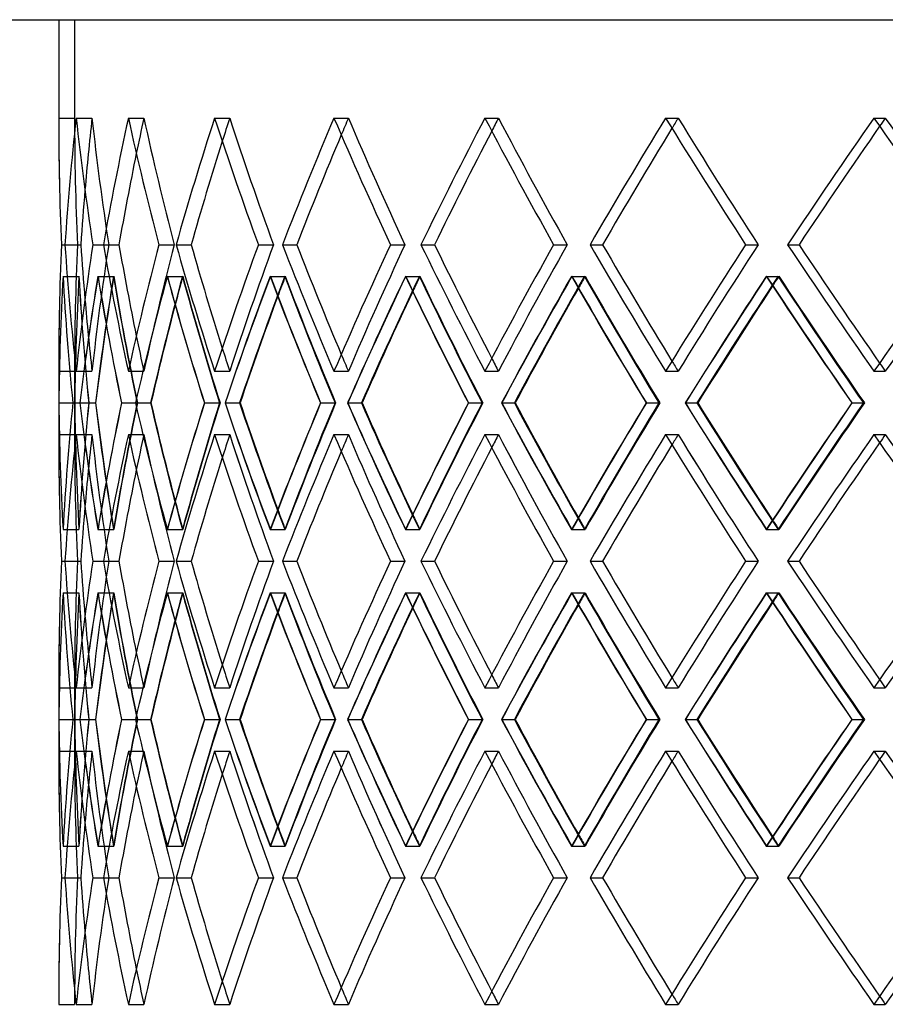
# Model space of a CAD drawing. Header units: millimetres. Extents: x -675 to 675, y -276 to 276.
# Tile 4 of 14: x -459 to -323, y -79 to 76. Entities that reach past the tile are written whole.
import ezdxf

# ---------------------------------------------------------------- set-up
doc = ezdxf.new("R2010")
doc.units = ezdxf.units.MM
doc.layers.add('HIDDEN', color=7, linetype='Continuous')
doc.layers.add('THICK', color=7, linetype='Continuous')

msp = doc.modelspace()

# ---------------------------------------------------------------- linework, layer by layer
at = {"layer": 'HIDDEN'}
for p, q in [((-450, 75.5), (-450, 60.03)), ((-452.5, 60.03), (-450, 60.03)), ((-449.75, 60.03), (-447.27, 60.03)), ((-449.75, 60.03), (-447.27, 60.03)), ((-441.55, 60.03), (-439.11, 60.03)), ((-441.55, 60.03), (-439.11, 60.03)), ((-427.98, 60.03), (-425.62, 60.03)), ((-427.98, 60.03), (-425.62, 60.03)), ((-409.22, 60.03), (-406.96, 60.03)), ((-409.22, 60.03), (-406.96, 60.03)), ((-385.49, 60.03), (-383.36, 60.03)), ((-385.49, 60.03), (-383.36, 60.03)), ((-357.09, 60.03), (-355.11, 60.03)), ((-357.09, 60.03), (-355.11, 60.03)), ((-324.34, 60.03), (-322.55, 60.03)), ((-324.34, 60.03), (-322.55, 60.03)), ((-452.06, 40.12), (-449.56, 40.12)), ((-452.06, 40.12), (-449.56, 40.12)), ((-451.51, 40.12), (-449.02, 40.12)), ((-447.13, 40.12), (-444.64, 40.12)), ((-447.13, 40.12), (-444.64, 40.12)), ((-445.47, 40.12), (-443.03, 40.12)), ((-436.77, 40.12), (-434.32, 40.12)), ((-436.77, 40.12), (-434.32, 40.12)), ((-434.03, 40.12), (-431.67, 40.12)), ((-421.1, 40.12), (-418.74, 40.12)), ((-421.1, 40.12), (-418.74, 40.12)), ((-417.32, 40.12), (-415.06, 40.12)), ((-400.33, 40.12), (-398.07, 40.12)), ((-400.33, 40.12), (-398.07, 40.12)), ((-395.55, 40.12), (-393.41, 40.12)), ((-374.69, 40.12), (-372.56, 40.12)), ((-374.69, 40.12), (-372.56, 40.12)), ((-368.97, 40.12), (-366.99, 40.12)), ((-344.51, 40.12), (-342.54, 40.12)), ((-344.51, 40.12), (-342.54, 40.12)), ((-337.91, 40.12), (-336.12, 40.12)), ((-451.82, 35.14), (-449.31, 35.14)), ((-451.81, 35.14), (-449.32, 35.14)), ((-446.34, 35.14), (-443.85, 35.14)), ((-446.32, 35.14), (-443.88, 35.14)), ((-435.44, 35.14), (-433, 35.14)), ((-435.41, 35.14), (-433.05, 35.14)), ((-419.26, 35.14), (-416.89, 35.14)), ((-419.22, 35.14), (-416.96, 35.14)), ((-397.98, 35.14), (-395.72, 35.14)), ((-397.94, 35.14), (-395.81, 35.14)), ((-371.88, 35.14), (-369.75, 35.14)), ((-371.83, 35.14), (-369.85, 35.14)), ((-341.26, 35.14), (-339.29, 35.14)), ((-341.2, 35.14), (-339.41, 35.14)), ((-452.5, 20.21), (-450, 20.21)), ((-450, 20.21), (-450, 10.26)), ((-449.75, 20.21), (-447.27, 20.21)), ((-449.75, 20.21), (-447.27, 20.21)), ((-441.55, 20.21), (-439.11, 20.21)), ((-441.55, 20.21), (-439.11, 20.21)), ((-427.98, 20.21), (-425.62, 20.21)), ((-427.98, 20.21), (-425.62, 20.21)), ((-409.22, 20.21), (-406.96, 20.21)), ((-409.22, 20.21), (-406.96, 20.21)), ((-385.49, 20.21), (-383.36, 20.21)), ((-385.49, 20.21), (-383.36, 20.21)), ((-357.09, 20.21), (-355.11, 20.21)), ((-357.09, 20.21), (-355.11, 20.21)), ((-324.34, 20.21), (-322.55, 20.21)), ((-324.34, 20.21), (-322.55, 20.21)), ((-452.47, 15.23), (-449.98, 15.23)), ((-450.28, 15.23), (-449.97, 15.23)), ((-450.28, 15.23), (-447.77, 15.23)), ((-450.27, 15.23), (-447.79, 15.23)), ((-449.17, 15.23), (-446.72, 15.23)), ((-442.62, 15.23), (-440.12, 15.23)), ((-442.61, 15.23), (-440.17, 15.23)), ((-440.42, 15.23), (-438.05, 15.23)), ((-429.58, 15.23), (-427.13, 15.23)), ((-429.57, 15.23), (-427.21, 15.23)), ((-426.33, 15.23), (-424.06, 15.23)), ((-411.34, 15.23), (-408.96, 15.23)), ((-411.32, 15.23), (-409.06, 15.23)), ((-407.06, 15.23), (-404.92, 15.23)), ((-388.1, 15.23), (-385.82, 15.23)), ((-388.08, 15.23), (-385.95, 15.23)), ((-382.84, 15.23), (-380.86, 15.23)), ((-360.14, 15.23), (-358, 15.23)), ((-360.12, 15.23), (-358.15, 15.23)), ((-353.98, 15.23), (-352.18, 15.23)), ((-327.82, 15.23), (-325.84, 15.23)), ((-327.79, 15.23), (-326, 15.23)), ((-452.5, 10.26), (-450, 10.26)), ((-449.75, 10.26), (-447.27, 10.26)), ((-449.75, 10.26), (-447.27, 10.26)), ((-441.55, 10.26), (-439.11, 10.26)), ((-441.55, 10.26), (-439.11, 10.26)), ((-427.98, 10.26), (-425.62, 10.26)), ((-427.98, 10.26), (-425.62, 10.26)), ((-409.22, 10.26), (-406.96, 10.26)), ((-409.22, 10.26), (-406.96, 10.26)), ((-385.49, 10.26), (-383.36, 10.26)), ((-385.49, 10.26), (-383.36, 10.26)), ((-357.09, 10.26), (-355.11, 10.26)), ((-357.09, 10.26), (-355.11, 10.26)), ((-324.34, 10.26), (-322.55, 10.26)), ((-324.34, 10.26), (-322.55, 10.26)), ((-451.82, -4.68), (-449.31, -4.68)), ((-451.81, -4.68), (-449.32, -4.68)), ((-446.34, -4.68), (-443.85, -4.68)), ((-446.32, -4.68), (-443.88, -4.68)), ((-435.44, -4.68), (-433, -4.68)), ((-435.41, -4.68), (-433.05, -4.68)), ((-419.26, -4.68), (-416.89, -4.68)), ((-419.22, -4.68), (-416.96, -4.68)), ((-397.98, -4.68), (-395.72, -4.68)), ((-397.94, -4.68), (-395.81, -4.68)), ((-371.88, -4.68), (-369.75, -4.68)), ((-371.83, -4.68), (-369.85, -4.68)), ((-341.26, -4.68), (-339.29, -4.68)), ((-341.2, -4.68), (-339.41, -4.68)), ((-452.06, -9.65), (-449.56, -9.65)), ((-452.06, -9.65), (-449.56, -9.65)), ((-451.51, -9.65), (-449.02, -9.65)), ((-447.13, -9.65), (-444.64, -9.65)), ((-447.13, -9.65), (-444.64, -9.65)), ((-445.47, -9.65), (-443.03, -9.65)), ((-436.77, -9.65), (-434.32, -9.65)), ((-436.77, -9.65), (-434.32, -9.65)), ((-434.03, -9.65), (-431.67, -9.65)), ((-421.1, -9.65), (-418.74, -9.65)), ((-421.1, -9.65), (-418.74, -9.65)), ((-417.32, -9.65), (-415.06, -9.65)), ((-400.33, -9.65), (-398.07, -9.65)), ((-400.33, -9.65), (-398.07, -9.65)), ((-395.55, -9.65), (-393.41, -9.65)), ((-374.69, -9.65), (-372.56, -9.65)), ((-374.69, -9.65), (-372.56, -9.65)), ((-368.97, -9.65), (-366.99, -9.65)), ((-344.51, -9.65), (-342.54, -9.65)), ((-344.51, -9.65), (-342.54, -9.65)), ((-337.91, -9.65), (-336.12, -9.65)), ((-451.82, -14.62), (-449.31, -14.62)), ((-451.81, -14.62), (-449.32, -14.62)), ((-446.34, -14.62), (-443.85, -14.62)), ((-446.32, -14.62), (-443.88, -14.62)), ((-435.44, -14.62), (-433, -14.62)), ((-435.41, -14.62), (-433.05, -14.62)), ((-419.26, -14.62), (-416.89, -14.62)), ((-419.22, -14.62), (-416.96, -14.62)), ((-397.98, -14.62), (-395.72, -14.62)), ((-397.94, -14.62), (-395.81, -14.62)), ((-371.88, -14.62), (-369.75, -14.62)), ((-371.83, -14.62), (-369.85, -14.62)), ((-341.26, -14.62), (-339.29, -14.62)), ((-341.2, -14.62), (-339.41, -14.62)), ((-452.5, -29.56), (-450, -29.56)), ((-450, -29.56), (-450, -39.51)), ((-449.75, -29.56), (-447.27, -29.56)), ((-449.75, -29.56), (-447.27, -29.56)), ((-441.55, -29.56), (-439.11, -29.56)), ((-441.55, -29.56), (-439.11, -29.56)), ((-427.98, -29.56), (-425.62, -29.56)), ((-427.98, -29.56), (-425.62, -29.56)), ((-409.22, -29.56), (-406.96, -29.56)), ((-409.22, -29.56), (-406.96, -29.56)), ((-385.49, -29.56), (-383.36, -29.56)), ((-385.49, -29.56), (-383.36, -29.56)), ((-357.09, -29.56), (-355.11, -29.56)), ((-357.09, -29.56), (-355.11, -29.56)), ((-324.34, -29.56), (-322.55, -29.56)), ((-324.34, -29.56), (-322.55, -29.56)), ((-452.47, -34.53), (-449.98, -34.53)), ((-450.28, -34.53), (-449.97, -34.53)), ((-450.28, -34.53), (-447.77, -34.53)), ((-450.27, -34.53), (-447.79, -34.53)), ((-449.17, -34.53), (-446.72, -34.53)), ((-442.62, -34.53), (-440.12, -34.53)), ((-442.61, -34.53), (-440.17, -34.53)), ((-440.42, -34.53), (-438.05, -34.53)), ((-429.58, -34.53), (-427.13, -34.53)), ((-429.57, -34.53), (-427.21, -34.53)), ((-426.33, -34.53), (-424.06, -34.53)), ((-411.34, -34.53), (-408.96, -34.53)), ((-411.32, -34.53), (-409.06, -34.53)), ((-407.06, -34.53), (-404.92, -34.53)), ((-388.1, -34.53), (-385.82, -34.53)), ((-388.08, -34.53), (-385.95, -34.53)), ((-382.84, -34.53), (-380.86, -34.53)), ((-360.14, -34.53), (-358, -34.53)), ((-360.12, -34.53), (-358.15, -34.53)), ((-353.98, -34.53), (-352.18, -34.53)), ((-327.82, -34.53), (-325.84, -34.53)), ((-327.79, -34.53), (-326, -34.53)), ((-452.5, -39.51), (-450, -39.51)), ((-449.75, -39.51), (-447.27, -39.51)), ((-449.75, -39.51), (-447.27, -39.51)), ((-441.55, -39.51), (-439.11, -39.51)), ((-441.55, -39.51), (-439.11, -39.51)), ((-427.98, -39.51), (-425.62, -39.51)), ((-427.98, -39.51), (-425.62, -39.51)), ((-409.22, -39.51), (-406.96, -39.51)), ((-409.22, -39.51), (-406.96, -39.51)), ((-385.49, -39.51), (-383.36, -39.51)), ((-385.49, -39.51), (-383.36, -39.51)), ((-357.09, -39.51), (-355.11, -39.51)), ((-357.09, -39.51), (-355.11, -39.51)), ((-324.34, -39.51), (-322.55, -39.51)), ((-324.34, -39.51), (-322.55, -39.51)), ((-451.82, -54.44), (-449.31, -54.44)), ((-451.81, -54.44), (-449.32, -54.44)), ((-446.34, -54.44), (-443.85, -54.44)), ((-446.32, -54.44), (-443.88, -54.44)), ((-435.44, -54.44), (-433, -54.44)), ((-435.41, -54.44), (-433.05, -54.44)), ((-419.26, -54.44), (-416.89, -54.44)), ((-419.22, -54.44), (-416.96, -54.44)), ((-397.98, -54.44), (-395.72, -54.44)), ((-397.94, -54.44), (-395.81, -54.44)), ((-371.88, -54.44), (-369.75, -54.44)), ((-371.83, -54.44), (-369.85, -54.44)), ((-341.26, -54.44), (-339.29, -54.44)), ((-341.2, -54.44), (-339.41, -54.44)), ((-452.06, -59.42), (-449.56, -59.42)), ((-452.06, -59.42), (-449.56, -59.42)), ((-451.51, -59.42), (-449.02, -59.42)), ((-447.13, -59.42), (-444.64, -59.42)), ((-447.13, -59.42), (-444.64, -59.42)), ((-445.47, -59.42), (-443.03, -59.42)), ((-436.77, -59.42), (-434.32, -59.42)), ((-436.77, -59.42), (-434.32, -59.42)), ((-434.03, -59.42), (-431.67, -59.42)), ((-421.1, -59.42), (-418.74, -59.42)), ((-421.1, -59.42), (-418.74, -59.42)), ((-417.32, -59.42), (-415.06, -59.42)), ((-400.33, -59.42), (-398.07, -59.42)), ((-400.33, -59.42), (-398.07, -59.42)), ((-395.55, -59.42), (-393.41, -59.42)), ((-374.69, -59.42), (-372.56, -59.42)), ((-374.69, -59.42), (-372.56, -59.42)), ((-368.97, -59.42), (-366.99, -59.42)), ((-344.51, -59.42), (-342.54, -59.42)), ((-344.51, -59.42), (-342.54, -59.42)), ((-337.91, -59.42), (-336.12, -59.42)), ((-452.5, -79.33), (-450, -79.33)), ((-449.75, -79.33), (-447.27, -79.33)), ((-449.75, -79.33), (-447.27, -79.33)), ((-441.55, -79.33), (-439.11, -79.33)), ((-441.55, -79.33), (-439.11, -79.33)), ((-427.98, -79.33), (-425.62, -79.33)), ((-427.98, -79.33), (-425.62, -79.33)), ((-409.22, -79.33), (-406.96, -79.33)), ((-409.22, -79.33), (-406.96, -79.33)), ((-385.49, -79.33), (-383.36, -79.33)), ((-385.49, -79.33), (-383.36, -79.33)), ((-357.09, -79.33), (-355.11, -79.33)), ((-357.09, -79.33), (-355.11, -79.33)), ((-324.34, -79.33), (-322.55, -79.33)), ((-324.34, -79.33), (-322.55, -79.33))]:
    msp.add_line(p, q, dxfattribs=at)
for centre, major_axis, ratio, start_param, end_param in [((0, 60.03), (-337.11, -337.11), 0.895426, -0.840514, -0.796502), ((0, 60.03), (0, -450), 1, -1.570796, -1.52654), ((0, 60.03), (0, 450), 1, 1.570796, 1.615053), ((0, 60.03), (335.24, 335.24), 0.895426, 2.301079, 2.326187), ((0, 60.03), (335.24, -335.24), 0.895426, -2.301079, -2.256822), ((0, 60.03), (-335.24, 335.24), 0.895426, 0.840514, 0.88477), ((0, 60.03), (-353.22, -353.22), 0.800699, -0.895629, -0.851618), ((0, 60.03), (351.27, 351.27), 0.800699, 2.245963, 2.258359), ((0, 60.03), (351.27, -351.27), 0.800699, -2.245963, -2.201707), ((0, 60.03), (-351.27, 351.27), 0.800699, 0.895629, 0.939886), ((0, 60.03), (-368.27, -368.27), 0.713986, -0.950745, -0.906733), ((0, 60.03), (366.23, 366.23), 0.713986, 2.190848, 2.198939), ((0, 60.03), (366.23, -366.23), 0.713986, -2.190848, -2.146591), ((0, 60.03), (-366.23, 366.23), 0.713986, 0.950745, 0.995002), ((0, 60.03), (-382.19, -382.19), 0.633846, -1.005861, -0.961849), ((0, 60.03), (380.08, 380.08), 0.633846, 2.135732, 2.141618), ((0, 60.03), (380.08, -380.08), 0.633846, -2.135732, -2.091475), ((0, 60.03), (-380.08, 380.08), 0.633846, 1.005861, 1.050117), ((0, 60.03), (-394.96, -394.96), 0.559122, -1.060976, -1.016965), ((0, 60.03), (392.77, 392.77), 0.559122, 2.080616, 2.085135), ((0, 60.03), (392.77, -392.77), 0.559122, -2.080616, -2.03636), ((0, 60.03), (-392.77, 392.77), 0.559122, 1.060976, 1.105233), ((0, 60.03), (-406.52, -406.52), 0.48887, -1.116092, -1.07208), ((0, 60.03), (404.28, 404.28), 0.48887, 2.025501, 2.029069), ((0, 60.03), (404.28, -404.28), 0.48887, -2.025501, -1.981244), ((0, 60.03), (-404.28, 404.28), 0.48887, 1.116092, 1.160349), ((0, 60.03), (-416.85, -416.85), 0.422308, -1.171208, -1.127196), ((0, 60.03), (414.55, 414.55), 0.422308, 1.970385, 1.97324), ((0, 60.03), (414.55, -414.55), 0.422308, -1.970385, -1.926128), ((0, 20.21), (-337.11, 337.11), 0.895426, 0.796502, 0.840514), ((0, 20.21), (0, -450), 1, -1.615053, -1.570796), ((0, 20.21), (0, 450), 1, 1.52654, 1.570796), ((0, 20.21), (335.24, 335.24), 0.895426, 2.256822, 2.301079), ((0, 20.21), (-335.24, -335.24), 0.895426, -0.88477, -0.840514), ((0, 20.21), (-353.22, 353.22), 0.800699, 0.851618, 0.895629), ((0, 20.21), (351.27, 351.27), 0.800699, 2.201707, 2.245963), ((0, 20.21), (-351.27, -351.27), 0.800699, -0.939886, -0.895629), ((0, 20.21), (-368.27, 368.27), 0.713986, 0.906733, 0.950745), ((0, 20.21), (366.23, 366.23), 0.713986, 2.146591, 2.190848), ((0, 20.21), (-366.23, -366.23), 0.713986, -0.995002, -0.950745), ((0, 20.21), (-382.19, 382.19), 0.633846, 0.961849, 1.005861), ((0, 20.21), (380.08, 380.08), 0.633846, 2.091475, 2.135732), ((0, 20.21), (-380.08, -380.08), 0.633846, -1.050117, -1.005861), ((0, 20.21), (-394.96, 394.96), 0.559122, 1.016965, 1.060976), ((0, 20.21), (392.77, 392.77), 0.559122, 2.03636, 2.080616), ((0, 20.21), (-392.77, -392.77), 0.559122, -1.105233, -1.060976), ((0, 20.21), (-406.52, 406.52), 0.48887, 1.07208, 1.116092), ((0, 20.21), (404.28, 404.28), 0.48887, 1.981244, 2.025501), ((0, 20.21), (-404.28, -404.28), 0.48887, -1.160349, -1.116092), ((0, 20.21), (-416.85, 416.85), 0.422308, 1.127196, 1.171208), ((0, 20.21), (414.55, 414.55), 0.422308, 1.926128, 1.970385), ((0, 60.03), (-337.11, -337.11), 0.895426, -0.785495, -0.741363), ((0, 10.26), (-337.11, 337.11), 0.895426, 0.785495, 0.82952), ((0, 60.03), (-335.24, -335.24), 0.895426, -0.785189, -0.74081), ((0, 10.26), (0, 450), 1, 1.515472, 1.559742), ((0, 10.26), (-335.24, 335.24), 0.895426, 0.785189, 0.829459), ((0, 60.03), (0, -450), 1, -1.515472, -1.471093), ((0, 60.03), (-353.22, -353.22), 0.800699, -0.840611, -0.796479), ((0, 60.03), (-351.27, -351.27), 0.800699, -0.840305, -0.795926), ((0, 10.26), (-353.22, 353.22), 0.800699, 0.840611, 0.884636), ((0, 10.26), (335.24, 335.24), 0.895426, 2.245754, 2.262543), ((0, 10.26), (-351.27, 351.27), 0.800699, 0.840305, 0.884575), ((0, 60.03), (335.24, -335.24), 0.895426, -2.245754, -2.201375), ((0, 60.03), (-368.27, -368.27), 0.713986, -0.895727, -0.851594), ((0, 60.03), (-366.23, -366.23), 0.713986, -0.895421, -0.851042), ((0, 10.26), (-368.27, 368.27), 0.713986, 0.895727, 0.939752), ((0, 10.26), (351.27, 351.27), 0.800699, 2.190639, 2.200611), ((0, 10.26), (-366.23, 366.23), 0.713986, 0.895421, 0.939691), ((0, 60.03), (351.27, -351.27), 0.800699, -2.190639, -2.14626), ((0, 60.03), (-382.19, -382.19), 0.633846, -0.950842, -0.90671), ((0, 60.03), (-380.08, -380.08), 0.633846, -0.950536, -0.906157), ((0, 10.26), (-382.19, 382.19), 0.633846, 0.950842, 0.994867), ((0, 10.26), (366.23, 366.23), 0.713986, 2.135523, 2.142513), ((0, 10.26), (-380.08, 380.08), 0.633846, 0.950536, 0.994806), ((0, 60.03), (366.23, -366.23), 0.713986, -2.135523, -2.091144), ((0, 60.03), (-394.96, -394.96), 0.559122, -1.005958, -0.961826), ((0, 60.03), (-392.77, -392.77), 0.559122, -1.005652, -0.961273), ((0, 10.26), (-394.96, 394.96), 0.559122, 1.005958, 1.049983), ((0, 10.26), (380.08, 380.08), 0.633846, 2.080407, 2.085692), ((0, 10.26), (-392.77, 392.77), 0.559122, 1.005652, 1.049922), ((0, 60.03), (380.08, -380.08), 0.633846, -2.080407, -2.036028), ((0, 60.03), (-406.52, -406.52), 0.48887, -1.061074, -1.016941), ((0, 60.03), (-404.28, -404.28), 0.48887, -1.060768, -1.016389), ((0, 10.26), (-406.52, 406.52), 0.48887, 1.061074, 1.105099), ((0, 10.26), (392.77, 392.77), 0.559122, 2.025292, 2.02945), ((0, 10.26), (-404.28, 404.28), 0.48887, 1.060768, 1.105038), ((0, 60.03), (392.77, -392.77), 0.559122, -2.025292, -1.980913), ((0, 60.03), (-416.85, -416.85), 0.422308, -1.116189, -1.072057), ((0, 60.03), (-414.55, -414.55), 0.422308, -1.115883, -1.071504), ((0, 10.26), (-416.85, 416.85), 0.422308, 1.116189, 1.160214), ((0, 10.26), (404.28, 404.28), 0.48887, 1.970176, 1.973518), ((0, 10.26), (-414.55, 414.55), 0.422308, 1.115883, 1.160153), ((0, 60.03), (404.28, -404.28), 0.48887, -1.970176, -1.925797), ((0, 20.21), (335.24, -335.24), 0.895426, -2.326187, -2.301079), ((0, 20.21), (351.27, -351.27), 0.800699, -2.258359, -2.245963), ((0, 20.21), (366.23, -366.23), 0.713986, -2.198939, -2.190848), ((0, 20.21), (380.08, -380.08), 0.633846, -2.141618, -2.135732), ((0, 20.21), (392.77, -392.77), 0.559122, -2.085135, -2.080616), ((0, 20.21), (404.28, -404.28), 0.48887, -2.029069, -2.025501), ((0, 20.21), (414.55, -414.55), 0.422308, -1.97324, -1.970385), ((0, -29.56), (-337.11, 337.11), 0.895426, 0.741363, 0.785495), ((0, 20.21), (-337.11, -337.11), 0.895426, -0.82952, -0.785495), ((0, -29.56), (-335.24, 335.24), 0.895426, 0.74081, 0.785189), ((0, 20.21), (0, -450), 1, -1.559742, -1.515472), ((0, 20.21), (-335.24, -335.24), 0.895426, -0.829459, -0.785189), ((0, -29.56), (0, 450), 1, 1.471093, 1.515472), ((0, -29.56), (-353.22, 353.22), 0.800699, 0.796479, 0.840611), ((0, -29.56), (-351.27, 351.27), 0.800699, 0.795926, 0.840305), ((0, 20.21), (-353.22, -353.22), 0.800699, -0.884636, -0.840611), ((0, 20.21), (-351.27, -351.27), 0.800699, -0.884575, -0.840305), ((0, -29.56), (335.24, 335.24), 0.895426, 2.201375, 2.245754), ((0, -29.56), (-368.27, 368.27), 0.713986, 0.851594, 0.895727), ((0, -29.56), (-366.23, 366.23), 0.713986, 0.851042, 0.895421), ((0, 20.21), (-368.27, -368.27), 0.713986, -0.939752, -0.895727), ((0, 20.21), (-366.23, -366.23), 0.713986, -0.939691, -0.895421), ((0, -29.56), (351.27, 351.27), 0.800699, 2.14626, 2.190639), ((0, -29.56), (-382.19, 382.19), 0.633846, 0.90671, 0.950842), ((0, -29.56), (-380.08, 380.08), 0.633846, 0.906157, 0.950536), ((0, 20.21), (-382.19, -382.19), 0.633846, -0.994867, -0.950842), ((0, 20.21), (-380.08, -380.08), 0.633846, -0.994806, -0.950536), ((0, -29.56), (366.23, 366.23), 0.713986, 2.091144, 2.135523), ((0, -29.56), (-394.96, 394.96), 0.559122, 0.961826, 1.005958), ((0, -29.56), (-392.77, 392.77), 0.559122, 0.961273, 1.005652), ((0, 20.21), (-394.96, -394.96), 0.559122, -1.049983, -1.005958), ((0, 20.21), (-392.77, -392.77), 0.559122, -1.049922, -1.005652), ((0, -29.56), (380.08, 380.08), 0.633846, 2.036028, 2.080407), ((0, -29.56), (-406.52, 406.52), 0.48887, 1.016941, 1.061074), ((0, -29.56), (-404.28, 404.28), 0.48887, 1.016389, 1.060768), ((0, 20.21), (-406.52, -406.52), 0.48887, -1.105099, -1.061074), ((0, 20.21), (-404.28, -404.28), 0.48887, -1.105038, -1.060768), ((0, -29.56), (392.77, 392.77), 0.559122, 1.980913, 2.025292), ((0, -29.56), (-416.85, 416.85), 0.422308, 1.072057, 1.116189), ((0, -29.56), (-414.55, 414.55), 0.422308, 1.071504, 1.115883), ((0, 20.21), (-416.85, -416.85), 0.422308, -1.160214, -1.116189), ((0, 20.21), (-414.55, -414.55), 0.422308, -1.160153, -1.115883), ((0, -29.56), (404.28, 404.28), 0.48887, 1.925797, 1.970176), ((0, 10.26), (-337.11, -337.11), 0.895426, -0.840514, -0.796502), ((0, 10.26), (0, -450), 1, -1.570796, -1.52654), ((0, 10.26), (0, 450), 1, 1.570796, 1.615053), ((0, 10.26), (335.24, 335.24), 0.895426, 2.301079, 2.326187), ((0, 10.26), (335.24, -335.24), 0.895426, -2.301079, -2.256822), ((0, 10.26), (-335.24, 335.24), 0.895426, 0.840514, 0.88477), ((0, 10.26), (-353.22, -353.22), 0.800699, -0.895629, -0.851618), ((0, 10.26), (351.27, 351.27), 0.800699, 2.245963, 2.258359), ((0, 10.26), (351.27, -351.27), 0.800699, -2.245963, -2.201707), ((0, 10.26), (-351.27, 351.27), 0.800699, 0.895629, 0.939886), ((0, 10.26), (-368.27, -368.27), 0.713986, -0.950745, -0.906733), ((0, 10.26), (366.23, 366.23), 0.713986, 2.190848, 2.198939), ((0, 10.26), (366.23, -366.23), 0.713986, -2.190848, -2.146591), ((0, 10.26), (-366.23, 366.23), 0.713986, 0.950745, 0.995002), ((0, 10.26), (-382.19, -382.19), 0.633846, -1.005861, -0.961849), ((0, 10.26), (380.08, 380.08), 0.633846, 2.135732, 2.141618), ((0, 10.26), (380.08, -380.08), 0.633846, -2.135732, -2.091475), ((0, 10.26), (-380.08, 380.08), 0.633846, 1.005861, 1.050117), ((0, 10.26), (-394.96, -394.96), 0.559122, -1.060976, -1.016965), ((0, 10.26), (392.77, 392.77), 0.559122, 2.080616, 2.085135), ((0, 10.26), (392.77, -392.77), 0.559122, -2.080616, -2.03636), ((0, 10.26), (-392.77, 392.77), 0.559122, 1.060976, 1.105233), ((0, 10.26), (-406.52, -406.52), 0.48887, -1.116092, -1.07208), ((0, 10.26), (404.28, 404.28), 0.48887, 2.025501, 2.029069), ((0, 10.26), (404.28, -404.28), 0.48887, -2.025501, -1.981244), ((0, 10.26), (-404.28, 404.28), 0.48887, 1.116092, 1.160349), ((0, 10.26), (-416.85, -416.85), 0.422308, -1.171208, -1.127196), ((0, 10.26), (414.55, 414.55), 0.422308, 1.970385, 1.97324), ((0, 10.26), (414.55, -414.55), 0.422308, -1.970385, -1.926128), ((0, 20.21), (335.24, -335.24), 0.895426, -2.262543, -2.245754), ((0, 20.21), (351.27, -351.27), 0.800699, -2.200611, -2.190639), ((0, 20.21), (366.23, -366.23), 0.713986, -2.142513, -2.135523), ((0, 20.21), (380.08, -380.08), 0.633846, -2.085692, -2.080407), ((0, 20.21), (392.77, -392.77), 0.559122, -2.02945, -2.025292), ((0, 20.21), (404.28, -404.28), 0.48887, -1.973518, -1.970176), ((0, -29.56), (-337.11, 337.11), 0.895426, 0.796502, 0.840514), ((0, -29.56), (0, -450), 1, -1.615053, -1.570796), ((0, -29.56), (0, 450), 1, 1.52654, 1.570796), ((0, -29.56), (335.24, 335.24), 0.895426, 2.256822, 2.301079), ((0, -29.56), (-335.24, -335.24), 0.895426, -0.88477, -0.840514), ((0, -29.56), (-353.22, 353.22), 0.800699, 0.851618, 0.895629), ((0, -29.56), (351.27, 351.27), 0.800699, 2.201707, 2.245963), ((0, -29.56), (-351.27, -351.27), 0.800699, -0.939886, -0.895629), ((0, -29.56), (-368.27, 368.27), 0.713986, 0.906733, 0.950745), ((0, -29.56), (366.23, 366.23), 0.713986, 2.146591, 2.190848), ((0, -29.56), (-366.23, -366.23), 0.713986, -0.995002, -0.950745), ((0, -29.56), (-382.19, 382.19), 0.633846, 0.961849, 1.005861), ((0, -29.56), (380.08, 380.08), 0.633846, 2.091475, 2.135732), ((0, -29.56), (-380.08, -380.08), 0.633846, -1.050117, -1.005861), ((0, -29.56), (-394.96, 394.96), 0.559122, 1.016965, 1.060976), ((0, -29.56), (392.77, 392.77), 0.559122, 2.03636, 2.080616), ((0, -29.56), (-392.77, -392.77), 0.559122, -1.105233, -1.060976), ((0, -29.56), (-406.52, 406.52), 0.48887, 1.07208, 1.116092), ((0, -29.56), (404.28, 404.28), 0.48887, 1.981244, 2.025501), ((0, -29.56), (-404.28, -404.28), 0.48887, -1.160349, -1.116092), ((0, -29.56), (-416.85, 416.85), 0.422308, 1.127196, 1.171208), ((0, -29.56), (414.55, 414.55), 0.422308, 1.926128, 1.970385), ((0, 10.26), (-337.11, -337.11), 0.895426, -0.785495, -0.741363), ((0, -39.51), (-337.11, 337.11), 0.895426, 0.785495, 0.82952), ((0, 10.26), (-335.24, -335.24), 0.895426, -0.785189, -0.74081), ((0, -39.51), (0, 450), 1, 1.515472, 1.559742), ((0, -39.51), (-335.24, 335.24), 0.895426, 0.785189, 0.829459), ((0, 10.26), (0, -450), 1, -1.515472, -1.471093), ((0, 10.26), (-353.22, -353.22), 0.800699, -0.840611, -0.796479), ((0, 10.26), (-351.27, -351.27), 0.800699, -0.840305, -0.795926), ((0, -39.51), (-353.22, 353.22), 0.800699, 0.840611, 0.884636), ((0, -39.51), (335.24, 335.24), 0.895426, 2.245754, 2.262543), ((0, -39.51), (-351.27, 351.27), 0.800699, 0.840305, 0.884575), ((0, 10.26), (335.24, -335.24), 0.895426, -2.245754, -2.201375), ((0, 10.26), (-368.27, -368.27), 0.713986, -0.895727, -0.851594), ((0, 10.26), (-366.23, -366.23), 0.713986, -0.895421, -0.851042), ((0, -39.51), (-368.27, 368.27), 0.713986, 0.895727, 0.939752), ((0, -39.51), (351.27, 351.27), 0.800699, 2.190639, 2.200611), ((0, -39.51), (-366.23, 366.23), 0.713986, 0.895421, 0.939691), ((0, 10.26), (351.27, -351.27), 0.800699, -2.190639, -2.14626), ((0, 10.26), (-382.19, -382.19), 0.633846, -0.950842, -0.90671), ((0, 10.26), (-380.08, -380.08), 0.633846, -0.950536, -0.906157), ((0, -39.51), (-382.19, 382.19), 0.633846, 0.950842, 0.994867), ((0, -39.51), (366.23, 366.23), 0.713986, 2.135523, 2.142513), ((0, -39.51), (-380.08, 380.08), 0.633846, 0.950536, 0.994806), ((0, 10.26), (366.23, -366.23), 0.713986, -2.135523, -2.091144), ((0, 10.26), (-394.96, -394.96), 0.559122, -1.005958, -0.961826), ((0, 10.26), (-392.77, -392.77), 0.559122, -1.005652, -0.961273), ((0, -39.51), (-394.96, 394.96), 0.559122, 1.005958, 1.049983), ((0, -39.51), (380.08, 380.08), 0.633846, 2.080407, 2.085692), ((0, -39.51), (-392.77, 392.77), 0.559122, 1.005652, 1.049922), ((0, 10.26), (380.08, -380.08), 0.633846, -2.080407, -2.036028), ((0, 10.26), (-406.52, -406.52), 0.48887, -1.061074, -1.016941), ((0, 10.26), (-404.28, -404.28), 0.48887, -1.060768, -1.016389), ((0, -39.51), (-406.52, 406.52), 0.48887, 1.061074, 1.105099), ((0, -39.51), (392.77, 392.77), 0.559122, 2.025292, 2.02945), ((0, -39.51), (-404.28, 404.28), 0.48887, 1.060768, 1.105038), ((0, 10.26), (392.77, -392.77), 0.559122, -2.025292, -1.980913), ((0, 10.26), (-416.85, -416.85), 0.422308, -1.116189, -1.072057), ((0, 10.26), (-414.55, -414.55), 0.422308, -1.115883, -1.071504), ((0, -39.51), (-416.85, 416.85), 0.422308, 1.116189, 1.160214), ((0, -39.51), (404.28, 404.28), 0.48887, 1.970176, 1.973518), ((0, -39.51), (-414.55, 414.55), 0.422308, 1.115883, 1.160153), ((0, 10.26), (404.28, -404.28), 0.48887, -1.970176, -1.925797), ((0, -29.56), (335.24, -335.24), 0.895426, -2.326187, -2.301079), ((0, -29.56), (351.27, -351.27), 0.800699, -2.258359, -2.245963), ((0, -29.56), (366.23, -366.23), 0.713986, -2.198939, -2.190848), ((0, -29.56), (380.08, -380.08), 0.633846, -2.141618, -2.135732), ((0, -29.56), (392.77, -392.77), 0.559122, -2.085135, -2.080616), ((0, -29.56), (404.28, -404.28), 0.48887, -2.029069, -2.025501), ((0, -29.56), (414.55, -414.55), 0.422308, -1.97324, -1.970385), ((0, -79.33), (-337.11, 337.11), 0.895426, 0.741363, 0.785495), ((0, -29.56), (-337.11, -337.11), 0.895426, -0.82952, -0.785495), ((0, -79.33), (-335.24, 335.24), 0.895426, 0.74081, 0.785189), ((0, -29.56), (0, -450), 1, -1.559742, -1.515472), ((0, -29.56), (-335.24, -335.24), 0.895426, -0.829459, -0.785189), ((0, -79.33), (0, 450), 1, 1.471093, 1.515472), ((0, -79.33), (-353.22, 353.22), 0.800699, 0.796479, 0.840611), ((0, -79.33), (-351.27, 351.27), 0.800699, 0.795926, 0.840305), ((0, -29.56), (-353.22, -353.22), 0.800699, -0.884636, -0.840611), ((0, -29.56), (-351.27, -351.27), 0.800699, -0.884575, -0.840305), ((0, -79.33), (335.24, 335.24), 0.895426, 2.201375, 2.245754), ((0, -79.33), (-368.27, 368.27), 0.713986, 0.851594, 0.895727), ((0, -79.33), (-366.23, 366.23), 0.713986, 0.851042, 0.895421), ((0, -29.56), (-368.27, -368.27), 0.713986, -0.939752, -0.895727), ((0, -29.56), (-366.23, -366.23), 0.713986, -0.939691, -0.895421), ((0, -79.33), (351.27, 351.27), 0.800699, 2.14626, 2.190639), ((0, -79.33), (-382.19, 382.19), 0.633846, 0.90671, 0.950842), ((0, -79.33), (-380.08, 380.08), 0.633846, 0.906157, 0.950536), ((0, -29.56), (-382.19, -382.19), 0.633846, -0.994867, -0.950842), ((0, -29.56), (-380.08, -380.08), 0.633846, -0.994806, -0.950536), ((0, -79.33), (366.23, 366.23), 0.713986, 2.091144, 2.135523), ((0, -79.33), (-394.96, 394.96), 0.559122, 0.961826, 1.005958), ((0, -79.33), (-392.77, 392.77), 0.559122, 0.961273, 1.005652), ((0, -29.56), (-394.96, -394.96), 0.559122, -1.049983, -1.005958), ((0, -29.56), (-392.77, -392.77), 0.559122, -1.049922, -1.005652), ((0, -79.33), (380.08, 380.08), 0.633846, 2.036028, 2.080407), ((0, -79.33), (-406.52, 406.52), 0.48887, 1.016941, 1.061074), ((0, -79.33), (-404.28, 404.28), 0.48887, 1.016389, 1.060768), ((0, -29.56), (-406.52, -406.52), 0.48887, -1.105099, -1.061074), ((0, -29.56), (-404.28, -404.28), 0.48887, -1.105038, -1.060768), ((0, -79.33), (392.77, 392.77), 0.559122, 1.980913, 2.025292), ((0, -79.33), (-416.85, 416.85), 0.422308, 1.072057, 1.116189), ((0, -79.33), (-414.55, 414.55), 0.422308, 1.071504, 1.115883), ((0, -29.56), (-416.85, -416.85), 0.422308, -1.160214, -1.116189), ((0, -29.56), (-414.55, -414.55), 0.422308, -1.160153, -1.115883), ((0, -79.33), (404.28, 404.28), 0.48887, 1.925797, 1.970176), ((0, -39.51), (-337.11, -337.11), 0.895426, -0.840514, -0.796502), ((0, -39.51), (0, -450), 1, -1.570796, -1.52654), ((0, -39.51), (0, 450), 1, 1.570796, 1.615053), ((0, -39.51), (335.24, 335.24), 0.895426, 2.301079, 2.326187), ((0, -39.51), (335.24, -335.24), 0.895426, -2.301079, -2.256822), ((0, -39.51), (-335.24, 335.24), 0.895426, 0.840514, 0.88477), ((0, -39.51), (-353.22, -353.22), 0.800699, -0.895629, -0.851618), ((0, -39.51), (351.27, 351.27), 0.800699, 2.245963, 2.258359), ((0, -39.51), (351.27, -351.27), 0.800699, -2.245963, -2.201707), ((0, -39.51), (-351.27, 351.27), 0.800699, 0.895629, 0.939886), ((0, -39.51), (-368.27, -368.27), 0.713986, -0.950745, -0.906733), ((0, -39.51), (366.23, 366.23), 0.713986, 2.190848, 2.198939), ((0, -39.51), (366.23, -366.23), 0.713986, -2.190848, -2.146591), ((0, -39.51), (-366.23, 366.23), 0.713986, 0.950745, 0.995002), ((0, -39.51), (-382.19, -382.19), 0.633846, -1.005861, -0.961849), ((0, -39.51), (380.08, 380.08), 0.633846, 2.135732, 2.141618), ((0, -39.51), (380.08, -380.08), 0.633846, -2.135732, -2.091475), ((0, -39.51), (-380.08, 380.08), 0.633846, 1.005861, 1.050117), ((0, -39.51), (-394.96, -394.96), 0.559122, -1.060976, -1.016965), ((0, -39.51), (392.77, 392.77), 0.559122, 2.080616, 2.085135), ((0, -39.51), (392.77, -392.77), 0.559122, -2.080616, -2.03636), ((0, -39.51), (-392.77, 392.77), 0.559122, 1.060976, 1.105233), ((0, -39.51), (-406.52, -406.52), 0.48887, -1.116092, -1.07208), ((0, -39.51), (404.28, 404.28), 0.48887, 2.025501, 2.029069), ((0, -39.51), (404.28, -404.28), 0.48887, -2.025501, -1.981244), ((0, -39.51), (-404.28, 404.28), 0.48887, 1.116092, 1.160349), ((0, -39.51), (-416.85, -416.85), 0.422308, -1.171208, -1.127196), ((0, -39.51), (414.55, 414.55), 0.422308, 1.970385, 1.97324), ((0, -39.51), (414.55, -414.55), 0.422308, -1.970385, -1.926128), ((0, -29.56), (335.24, -335.24), 0.895426, -2.262543, -2.245754), ((0, -29.56), (351.27, -351.27), 0.800699, -2.200611, -2.190639), ((0, -29.56), (366.23, -366.23), 0.713986, -2.142513, -2.135523), ((0, -29.56), (380.08, -380.08), 0.633846, -2.085692, -2.080407), ((0, -29.56), (392.77, -392.77), 0.559122, -2.02945, -2.025292), ((0, -29.56), (404.28, -404.28), 0.48887, -1.973518, -1.970176), ((0, -79.33), (-337.11, 337.11), 0.895426, 0.796502, 0.840514), ((0, -79.33), (0, -450), 1, -1.615053, -1.570796), ((0, -79.33), (0, 450), 1, 1.52654, 1.570796), ((0, -79.33), (335.24, 335.24), 0.895426, 2.256822, 2.301079), ((0, -79.33), (-335.24, -335.24), 0.895426, -0.88477, -0.840514), ((0, -79.33), (-353.22, 353.22), 0.800699, 0.851618, 0.895629), ((0, -79.33), (351.27, 351.27), 0.800699, 2.201707, 2.245963), ((0, -79.33), (-351.27, -351.27), 0.800699, -0.939886, -0.895629), ((0, -79.33), (-368.27, 368.27), 0.713986, 0.906733, 0.950745), ((0, -79.33), (366.23, 366.23), 0.713986, 2.146591, 2.190848), ((0, -79.33), (-366.23, -366.23), 0.713986, -0.995002, -0.950745), ((0, -79.33), (-382.19, 382.19), 0.633846, 0.961849, 1.005861), ((0, -79.33), (380.08, 380.08), 0.633846, 2.091475, 2.135732), ((0, -79.33), (-380.08, -380.08), 0.633846, -1.050117, -1.005861), ((0, -79.33), (-394.96, 394.96), 0.559122, 1.016965, 1.060976), ((0, -79.33), (392.77, 392.77), 0.559122, 2.03636, 2.080616), ((0, -79.33), (-392.77, -392.77), 0.559122, -1.105233, -1.060976), ((0, -79.33), (-406.52, 406.52), 0.48887, 1.07208, 1.116092), ((0, -79.33), (404.28, 404.28), 0.48887, 1.981244, 2.025501), ((0, -79.33), (-404.28, -404.28), 0.48887, -1.160349, -1.116092), ((0, -79.33), (-416.85, 416.85), 0.422308, 1.127196, 1.171208), ((0, -79.33), (414.55, 414.55), 0.422308, 1.926128, 1.970385), ((0, -79.33), (335.24, -335.24), 0.895426, -2.326187, -2.301079), ((0, -79.33), (351.27, -351.27), 0.800699, -2.258359, -2.245963), ((0, -79.33), (366.23, -366.23), 0.713986, -2.198939, -2.190848), ((0, -79.33), (380.08, -380.08), 0.633846, -2.141618, -2.135732), ((0, -79.33), (392.77, -392.77), 0.559122, -2.085135, -2.080616), ((0, -79.33), (404.28, -404.28), 0.48887, -2.029069, -2.025501), ((0, -79.33), (414.55, -414.55), 0.422308, -1.97324, -1.970385)]:
    msp.add_ellipse(centre, major_axis=major_axis, ratio=ratio, start_param=start_param, end_param=end_param, dxfattribs=at)
at = {"layer": 'THICK'}
for p, q in [((-675, 75.5), (0, 75.5)), ((-452.5, 75.5), (-452.5, 60.03)), ((-451.51, 40.12), (-449.02, 40.12)), ((-445.47, 40.12), (-443.03, 40.12)), ((-434.03, 40.12), (-431.67, 40.12)), ((-417.32, 40.12), (-415.06, 40.12)), ((-395.55, 40.12), (-393.41, 40.12)), ((-368.97, 40.12), (-366.99, 40.12)), ((-337.91, 40.12), (-336.12, 40.12)), ((-452.5, 20.21), (-452.5, 10.26)), ((-452.47, 15.23), (-450.28, 15.23)), ((-449.18, 15.23), (-446.69, 15.23)), ((-440.43, 15.23), (-437.99, 15.23)), ((-426.34, 15.23), (-423.98, 15.23)), ((-407.07, 15.23), (-404.81, 15.23)), ((-382.87, 15.23), (-380.74, 15.23)), ((-354.01, 15.23), (-352.04, 15.23)), ((-451.51, -9.65), (-449.02, -9.65)), ((-445.47, -9.65), (-443.03, -9.65)), ((-434.03, -9.65), (-431.67, -9.65)), ((-417.32, -9.65), (-415.06, -9.65)), ((-395.55, -9.65), (-393.41, -9.65)), ((-368.97, -9.65), (-366.99, -9.65)), ((-337.91, -9.65), (-336.12, -9.65)), ((-452.5, -29.56), (-452.5, -39.51)), ((-452.47, -34.53), (-450.28, -34.53)), ((-449.18, -34.53), (-446.69, -34.53)), ((-440.43, -34.53), (-437.99, -34.53)), ((-426.34, -34.53), (-423.98, -34.53)), ((-407.07, -34.53), (-404.81, -34.53)), ((-382.87, -34.53), (-380.74, -34.53)), ((-354.01, -34.53), (-352.04, -34.53)), ((-451.51, -59.42), (-449.02, -59.42)), ((-445.47, -59.42), (-443.03, -59.42)), ((-434.03, -59.42), (-431.67, -59.42)), ((-417.32, -59.42), (-415.06, -59.42)), ((-395.55, -59.42), (-393.41, -59.42)), ((-368.97, -59.42), (-366.99, -59.42)), ((-337.91, -59.42), (-336.12, -59.42))]:
    msp.add_line(p, q, dxfattribs=at)
for centre, major_axis, ratio, start_param, end_param in [((0, 60.03), (0, -452.5), 1, -1.570796, -1.526785), ((0, 60.03), (0, 452.5), 1, 1.570796, 1.592802), ((0, 60.03), (337.11, 337.11), 0.895426, 2.301079, 2.345091), ((0, 60.03), (337.11, -337.11), 0.895426, -2.301079, -2.257067), ((0, 60.03), (353.22, 353.22), 0.800699, 2.245963, 2.289975), ((0, 60.03), (353.22, -353.22), 0.800699, -2.245963, -2.201951), ((0, 60.03), (368.27, 368.27), 0.713986, 2.190848, 2.234859), ((0, 60.03), (368.27, -368.27), 0.713986, -2.190848, -2.146836), ((0, 60.03), (382.19, 382.19), 0.633846, 2.135732, 2.179744), ((0, 60.03), (382.19, -382.19), 0.633846, -2.135732, -2.09172), ((0, 60.03), (394.96, 394.96), 0.559122, 2.080616, 2.124628), ((0, 60.03), (394.96, -394.96), 0.559122, -2.080616, -2.036604), ((0, 60.03), (406.52, 406.52), 0.48887, 2.025501, 2.069512), ((0, 60.03), (406.52, -406.52), 0.48887, -2.025501, -1.981489), ((0, 60.03), (416.85, 416.85), 0.422308, 1.970385, 2.014397), ((0, 60.03), (416.85, -416.85), 0.422308, -1.970385, -1.926373), ((0, 60.03), (380.08, 380.08), 0.633846, 2.141618, 2.179988), ((0, 60.03), (392.77, 392.77), 0.559122, 2.085135, 2.124873), ((0, 60.03), (404.28, 404.28), 0.48887, 2.029069, 2.069757), ((0, 60.03), (414.55, 414.55), 0.422308, 1.97324, 2.014641), ((0, 60.03), (366.23, 366.23), 0.713986, 2.198939, 2.235104), ((0, 60.03), (351.27, 351.27), 0.800699, 2.258359, 2.29022), ((0, 60.03), (335.24, 335.24), 0.895426, 2.326187, 2.345335), ((0, 20.21), (0, 452.5), 1, 1.526785, 1.570796), ((0, 20.21), (337.11, -337.11), 0.895426, -2.345091, -2.301079), ((0, 20.21), (337.11, 337.11), 0.895426, 2.257067, 2.301079), ((0, 20.21), (335.24, -335.24), 0.895426, -2.345335, -2.326187), ((0, 20.21), (353.22, -353.22), 0.800699, -2.289975, -2.245963), ((0, 20.21), (351.27, -351.27), 0.800699, -2.29022, -2.258359), ((0, 20.21), (353.22, 353.22), 0.800699, 2.201951, 2.245963), ((0, 20.21), (368.27, -368.27), 0.713986, -2.234859, -2.190848), ((0, 20.21), (366.23, -366.23), 0.713986, -2.235104, -2.198939), ((0, 20.21), (368.27, 368.27), 0.713986, 2.146836, 2.190848), ((0, 20.21), (382.19, -382.19), 0.633846, -2.179744, -2.135732), ((0, 20.21), (380.08, -380.08), 0.633846, -2.179988, -2.141618), ((0, 20.21), (382.19, 382.19), 0.633846, 2.09172, 2.135732), ((0, 20.21), (394.96, -394.96), 0.559122, -2.124628, -2.080616), ((0, 20.21), (392.77, -392.77), 0.559122, -2.124873, -2.085135), ((0, 20.21), (394.96, 394.96), 0.559122, 2.036604, 2.080616), ((0, 20.21), (406.52, -406.52), 0.48887, -2.069512, -2.025501), ((0, 20.21), (404.28, -404.28), 0.48887, -2.069757, -2.029069), ((0, 20.21), (406.52, 406.52), 0.48887, 1.981489, 2.025501), ((0, 20.21), (416.85, -416.85), 0.422308, -2.014397, -1.970385), ((0, 20.21), (414.55, -414.55), 0.422308, -2.014641, -1.97324), ((0, 20.21), (416.85, 416.85), 0.422308, 1.926373, 1.970385), ((0, 10.26), (0, 452.5), 1, 1.515778, 1.559803), ((0, 60.03), (0, -452.5), 1, -1.515778, -1.471646), ((0, 10.26), (337.11, 337.11), 0.895426, 2.24606, 2.290085), ((0, 60.03), (337.11, -337.11), 0.895426, -2.24606, -2.201928), ((0, 10.26), (353.22, 353.22), 0.800699, 2.190945, 2.23497), ((0, 60.03), (353.22, -353.22), 0.800699, -2.190945, -2.146812), ((0, 10.26), (368.27, 368.27), 0.713986, 2.135829, 2.179854), ((0, 60.03), (368.27, -368.27), 0.713986, -2.135829, -2.091697), ((0, 10.26), (382.19, 382.19), 0.633846, 2.080713, 2.124738), ((0, 60.03), (382.19, -382.19), 0.633846, -2.080713, -2.036581), ((0, 10.26), (394.96, 394.96), 0.559122, 2.025598, 2.069623), ((0, 60.03), (394.96, -394.96), 0.559122, -2.025598, -1.981465), ((0, 10.26), (406.52, 406.52), 0.48887, 1.970482, 2.014507), ((0, 60.03), (406.52, -406.52), 0.48887, -1.970482, -1.92635), ((0, 10.26), (380.08, 380.08), 0.633846, 2.085692, 2.124677), ((0, 10.26), (392.77, 392.77), 0.559122, 2.02945, 2.069562), ((0, 10.26), (404.28, 404.28), 0.48887, 1.973518, 2.014446), ((0, 10.26), (366.23, 366.23), 0.713986, 2.142513, 2.179793), ((0, 20.21), (0, -452.5), 1, -1.592802, -1.570796), ((0, 10.26), (351.27, 351.27), 0.800699, 2.200611, 2.234909), ((0, 10.26), (335.24, 335.24), 0.895426, 2.262543, 2.290024), ((0, 20.21), (0, -452.5), 1, -1.559803, -1.515778), ((0, -29.56), (0, 452.5), 1, 1.471646, 1.515778), ((0, 20.21), (337.11, -337.11), 0.895426, -2.290085, -2.24606), ((0, 20.21), (335.24, -335.24), 0.895426, -2.290024, -2.262543), ((0, -29.56), (337.11, 337.11), 0.895426, 2.201928, 2.24606), ((0, 20.21), (353.22, -353.22), 0.800699, -2.23497, -2.190945), ((0, 20.21), (351.27, -351.27), 0.800699, -2.234909, -2.200611), ((0, -29.56), (353.22, 353.22), 0.800699, 2.146812, 2.190945), ((0, 20.21), (368.27, -368.27), 0.713986, -2.179854, -2.135829), ((0, 20.21), (366.23, -366.23), 0.713986, -2.179793, -2.142513), ((0, -29.56), (368.27, 368.27), 0.713986, 2.091697, 2.135829), ((0, 20.21), (382.19, -382.19), 0.633846, -2.124738, -2.080713), ((0, 20.21), (380.08, -380.08), 0.633846, -2.124677, -2.085692), ((0, -29.56), (382.19, 382.19), 0.633846, 2.036581, 2.080713), ((0, 20.21), (394.96, -394.96), 0.559122, -2.069623, -2.025598), ((0, 20.21), (392.77, -392.77), 0.559122, -2.069562, -2.02945), ((0, -29.56), (394.96, 394.96), 0.559122, 1.981465, 2.025598), ((0, 20.21), (406.52, -406.52), 0.48887, -2.014507, -1.970482), ((0, 20.21), (404.28, -404.28), 0.48887, -2.014446, -1.973518), ((0, -29.56), (406.52, 406.52), 0.48887, 1.92635, 1.970482), ((0, 10.26), (0, -452.5), 1, -1.570796, -1.526785), ((0, 10.26), (0, 452.5), 1, 1.570796, 1.592802), ((0, 10.26), (337.11, 337.11), 0.895426, 2.301079, 2.345091), ((0, 10.26), (337.11, -337.11), 0.895426, -2.301079, -2.257067), ((0, 10.26), (353.22, 353.22), 0.800699, 2.245963, 2.289975), ((0, 10.26), (353.22, -353.22), 0.800699, -2.245963, -2.201951), ((0, 10.26), (368.27, 368.27), 0.713986, 2.190848, 2.234859), ((0, 10.26), (368.27, -368.27), 0.713986, -2.190848, -2.146836), ((0, 10.26), (382.19, 382.19), 0.633846, 2.135732, 2.179744), ((0, 10.26), (382.19, -382.19), 0.633846, -2.135732, -2.09172), ((0, 10.26), (394.96, 394.96), 0.559122, 2.080616, 2.124628), ((0, 10.26), (394.96, -394.96), 0.559122, -2.080616, -2.036604), ((0, 10.26), (406.52, 406.52), 0.48887, 2.025501, 2.069512), ((0, 10.26), (406.52, -406.52), 0.48887, -2.025501, -1.981489), ((0, 10.26), (416.85, 416.85), 0.422308, 1.970385, 2.014397), ((0, 10.26), (416.85, -416.85), 0.422308, -1.970385, -1.926373), ((0, 10.26), (392.77, 392.77), 0.559122, 2.085135, 2.124873), ((0, 10.26), (404.28, 404.28), 0.48887, 2.029069, 2.069757), ((0, 10.26), (414.55, 414.55), 0.422308, 1.97324, 2.014641), ((0, 10.26), (366.23, 366.23), 0.713986, 2.198939, 2.235104), ((0, 10.26), (380.08, 380.08), 0.633846, 2.141618, 2.179988), ((0, 10.26), (351.27, 351.27), 0.800699, 2.258359, 2.29022), ((0, 10.26), (335.24, 335.24), 0.895426, 2.326187, 2.345335), ((0, -29.56), (0, 452.5), 1, 1.526785, 1.570796), ((0, -29.56), (337.11, -337.11), 0.895426, -2.345091, -2.301079), ((0, -29.56), (337.11, 337.11), 0.895426, 2.257067, 2.301079), ((0, -29.56), (335.24, -335.24), 0.895426, -2.345335, -2.326187), ((0, -29.56), (353.22, -353.22), 0.800699, -2.289975, -2.245963), ((0, -29.56), (351.27, -351.27), 0.800699, -2.29022, -2.258359), ((0, -29.56), (353.22, 353.22), 0.800699, 2.201951, 2.245963), ((0, -29.56), (368.27, -368.27), 0.713986, -2.234859, -2.190848), ((0, -29.56), (366.23, -366.23), 0.713986, -2.235104, -2.198939), ((0, -29.56), (368.27, 368.27), 0.713986, 2.146836, 2.190848), ((0, -29.56), (382.19, -382.19), 0.633846, -2.179744, -2.135732), ((0, -29.56), (380.08, -380.08), 0.633846, -2.179988, -2.141618), ((0, -29.56), (382.19, 382.19), 0.633846, 2.09172, 2.135732), ((0, -29.56), (394.96, -394.96), 0.559122, -2.124628, -2.080616), ((0, -29.56), (392.77, -392.77), 0.559122, -2.124873, -2.085135), ((0, -29.56), (394.96, 394.96), 0.559122, 2.036604, 2.080616), ((0, -29.56), (406.52, -406.52), 0.48887, -2.069512, -2.025501), ((0, -29.56), (404.28, -404.28), 0.48887, -2.069757, -2.029069), ((0, -29.56), (406.52, 406.52), 0.48887, 1.981489, 2.025501), ((0, -29.56), (416.85, -416.85), 0.422308, -2.014397, -1.970385), ((0, -29.56), (414.55, -414.55), 0.422308, -2.014641, -1.97324), ((0, -29.56), (416.85, 416.85), 0.422308, 1.926373, 1.970385), ((0, -39.51), (0, 452.5), 1, 1.515778, 1.559803), ((0, 10.26), (0, -452.5), 1, -1.515778, -1.471646), ((0, -39.51), (337.11, 337.11), 0.895426, 2.24606, 2.290085), ((0, 10.26), (337.11, -337.11), 0.895426, -2.24606, -2.201928), ((0, -39.51), (353.22, 353.22), 0.800699, 2.190945, 2.23497), ((0, 10.26), (353.22, -353.22), 0.800699, -2.190945, -2.146812), ((0, -39.51), (368.27, 368.27), 0.713986, 2.135829, 2.179854), ((0, 10.26), (368.27, -368.27), 0.713986, -2.135829, -2.091697), ((0, -39.51), (382.19, 382.19), 0.633846, 2.080713, 2.124738), ((0, 10.26), (382.19, -382.19), 0.633846, -2.080713, -2.036581), ((0, -39.51), (394.96, 394.96), 0.559122, 2.025598, 2.069623), ((0, 10.26), (394.96, -394.96), 0.559122, -2.025598, -1.981465), ((0, -39.51), (406.52, 406.52), 0.48887, 1.970482, 2.014507), ((0, 10.26), (406.52, -406.52), 0.48887, -1.970482, -1.92635), ((0, -39.51), (380.08, 380.08), 0.633846, 2.085692, 2.124677), ((0, -39.51), (392.77, 392.77), 0.559122, 2.02945, 2.069562), ((0, -39.51), (404.28, 404.28), 0.48887, 1.973518, 2.014446), ((0, -39.51), (366.23, 366.23), 0.713986, 2.142513, 2.179793), ((0, -29.56), (0, -452.5), 1, -1.592802, -1.570796), ((0, -39.51), (351.27, 351.27), 0.800699, 2.200611, 2.234909), ((0, -39.51), (335.24, 335.24), 0.895426, 2.262543, 2.290024), ((0, -29.56), (0, -452.5), 1, -1.559803, -1.515778), ((0, -79.33), (0, 452.5), 1, 1.471646, 1.515778), ((0, -29.56), (337.11, -337.11), 0.895426, -2.290085, -2.24606), ((0, -29.56), (335.24, -335.24), 0.895426, -2.290024, -2.262543), ((0, -79.33), (337.11, 337.11), 0.895426, 2.201928, 2.24606), ((0, -29.56), (353.22, -353.22), 0.800699, -2.23497, -2.190945), ((0, -29.56), (351.27, -351.27), 0.800699, -2.234909, -2.200611), ((0, -79.33), (353.22, 353.22), 0.800699, 2.146812, 2.190945), ((0, -29.56), (368.27, -368.27), 0.713986, -2.179854, -2.135829), ((0, -29.56), (366.23, -366.23), 0.713986, -2.179793, -2.142513), ((0, -79.33), (368.27, 368.27), 0.713986, 2.091697, 2.135829), ((0, -29.56), (382.19, -382.19), 0.633846, -2.124738, -2.080713), ((0, -29.56), (380.08, -380.08), 0.633846, -2.124677, -2.085692), ((0, -79.33), (382.19, 382.19), 0.633846, 2.036581, 2.080713), ((0, -29.56), (394.96, -394.96), 0.559122, -2.069623, -2.025598), ((0, -29.56), (392.77, -392.77), 0.559122, -2.069562, -2.02945), ((0, -79.33), (394.96, 394.96), 0.559122, 1.981465, 2.025598), ((0, -29.56), (406.52, -406.52), 0.48887, -2.014507, -1.970482), ((0, -29.56), (404.28, -404.28), 0.48887, -2.014446, -1.973518), ((0, -79.33), (406.52, 406.52), 0.48887, 1.92635, 1.970482), ((0, -39.51), (0, -452.5), 1, -1.570796, -1.526785), ((0, -39.51), (0, 452.5), 1, 1.570796, 1.592802), ((0, -39.51), (337.11, 337.11), 0.895426, 2.301079, 2.345091), ((0, -39.51), (337.11, -337.11), 0.895426, -2.301079, -2.257067), ((0, -39.51), (353.22, 353.22), 0.800699, 2.245963, 2.289975), ((0, -39.51), (353.22, -353.22), 0.800699, -2.245963, -2.201951), ((0, -39.51), (368.27, 368.27), 0.713986, 2.190848, 2.234859), ((0, -39.51), (368.27, -368.27), 0.713986, -2.190848, -2.146836), ((0, -39.51), (382.19, 382.19), 0.633846, 2.135732, 2.179744), ((0, -39.51), (382.19, -382.19), 0.633846, -2.135732, -2.09172), ((0, -39.51), (394.96, 394.96), 0.559122, 2.080616, 2.124628), ((0, -39.51), (394.96, -394.96), 0.559122, -2.080616, -2.036604), ((0, -39.51), (406.52, 406.52), 0.48887, 2.025501, 2.069512), ((0, -39.51), (406.52, -406.52), 0.48887, -2.025501, -1.981489), ((0, -39.51), (416.85, 416.85), 0.422308, 1.970385, 2.014397), ((0, -39.51), (416.85, -416.85), 0.422308, -1.970385, -1.926373), ((0, -39.51), (392.77, 392.77), 0.559122, 2.085135, 2.124873), ((0, -39.51), (404.28, 404.28), 0.48887, 2.029069, 2.069757), ((0, -39.51), (414.55, 414.55), 0.422308, 1.97324, 2.014641), ((0, -39.51), (366.23, 366.23), 0.713986, 2.198939, 2.235104), ((0, -39.51), (380.08, 380.08), 0.633846, 2.141618, 2.179988), ((0, -39.51), (351.27, 351.27), 0.800699, 2.258359, 2.29022), ((0, -39.51), (335.24, 335.24), 0.895426, 2.326187, 2.345335), ((0, -79.33), (0, 452.5), 1, 1.526785, 1.570796), ((0, -79.33), (337.11, -337.11), 0.895426, -2.345091, -2.301079), ((0, -79.33), (337.11, 337.11), 0.895426, 2.257067, 2.301079), ((0, -79.33), (335.24, -335.24), 0.895426, -2.345335, -2.326187), ((0, -79.33), (353.22, -353.22), 0.800699, -2.289975, -2.245963), ((0, -79.33), (351.27, -351.27), 0.800699, -2.29022, -2.258359), ((0, -79.33), (353.22, 353.22), 0.800699, 2.201951, 2.245963), ((0, -79.33), (368.27, -368.27), 0.713986, -2.234859, -2.190848), ((0, -79.33), (366.23, -366.23), 0.713986, -2.235104, -2.198939), ((0, -79.33), (368.27, 368.27), 0.713986, 2.146836, 2.190848), ((0, -79.33), (382.19, -382.19), 0.633846, -2.179744, -2.135732), ((0, -79.33), (380.08, -380.08), 0.633846, -2.179988, -2.141618), ((0, -79.33), (382.19, 382.19), 0.633846, 2.09172, 2.135732), ((0, -79.33), (394.96, -394.96), 0.559122, -2.124628, -2.080616), ((0, -79.33), (392.77, -392.77), 0.559122, -2.124873, -2.085135), ((0, -79.33), (394.96, 394.96), 0.559122, 2.036604, 2.080616), ((0, -79.33), (406.52, -406.52), 0.48887, -2.069512, -2.025501), ((0, -79.33), (404.28, -404.28), 0.48887, -2.069757, -2.029069), ((0, -79.33), (406.52, 406.52), 0.48887, 1.981489, 2.025501), ((0, -79.33), (416.85, -416.85), 0.422308, -2.014397, -1.970385), ((0, -79.33), (414.55, -414.55), 0.422308, -2.014641, -1.97324), ((0, -79.33), (416.85, 416.85), 0.422308, 1.926373, 1.970385), ((0, -79.33), (0, -452.5), 1, -1.592802, -1.570796)]:
    msp.add_ellipse(centre, major_axis=major_axis, ratio=ratio, start_param=start_param, end_param=end_param, dxfattribs=at)

doc.saveas('drawing.dxf')
